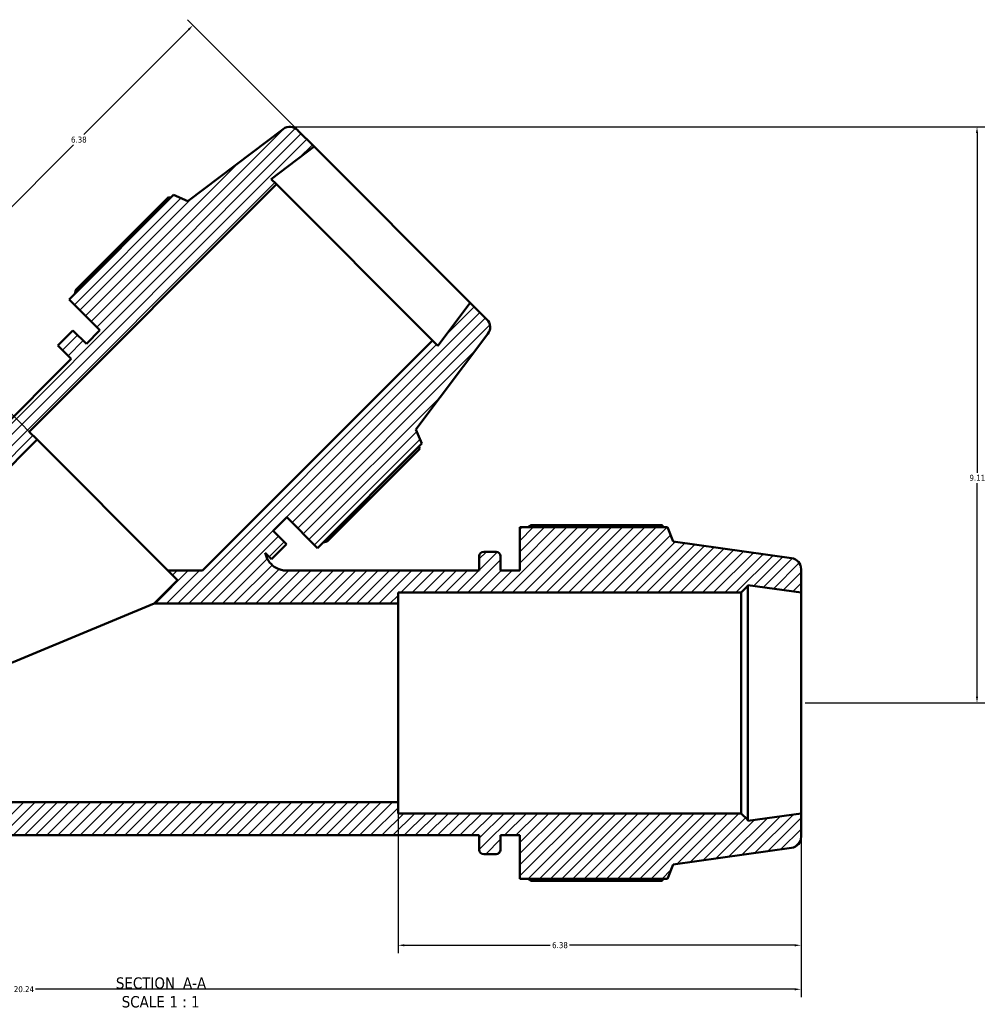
# Model space of a CAD drawing. Header units: inches. Extents: x -0.3 to 71.2, y -24.6 to 45.6.
# Tile 2 of 9: x 23.6 to 38.9, y -24.6 to -9. Entities that reach past the tile are written whole.
import ezdxf

# ---------------------------------------------------------------- set-up
doc = ezdxf.new("R2010")
doc.units = ezdxf.units.IN
doc.header["$MEASUREMENT"] = 0
for name, color, linetype, lineweight in [('Dimension (ANSI)', 7, 'Continuous', 25), ('Hatch (ANSI)', 7, 'Continuous', 18), ('Symbol (ANSI)', 7, 'Continuous', 25), ('Visible (ANSI)', 7, 'Continuous', 50)]:
    doc.layers.add(name, color=color, linetype=linetype, lineweight=lineweight)
doc.styles.add('Label Text (ANSI)', font='tahoma.ttf')
doc.styles.add('Note Text (ANSI)', font='tahoma.ttf')
doc.dimstyles.new('Default (ANSI)', dxfattribs={"dimtxt": 0.094488, "dimasz": 0.098425, "dimexe": 0.125, "dimexo": 0.0625, "dimgap": 0.031496, "dimtad": 0, "dimtih": 1, "dimtoh": 1, "dimrnd": 1e-08, "dimzin": 4, "dimdsep": 46, "dimtxsty": 'Note Text (ANSI)', "dimcen": 0.09, "dimdle": 0.393701, "dimclrd": 256, "dimclre": 256, "dimclrt": 5, "dimadec": 0, "dimazin": 1, "dimtfac": 1, "dimtofl": 0, "dimtmove": 0, "dimatfit": 3, "dimfxl": 1, "dimtolj": 1, "dimtzin": 4, "dimlwd": -1, "dimlwe": -1, "dimarcsym": 0})

# ---------------------------------------------------------------- blocks, each defined once
blk = doc.blocks.new('*D7')
at = {"layer": 'Defpoints', "color": 0, "transparency": 16777216}
for p in [(15.757, -21.559), (35.997, -21.559), (15.757, -24.342)]:
    blk.add_point(p, dxfattribs=at)
at = {"layer": 'Dimension (ANSI)', "transparency": 16777216}
for p, q in [((15.757, -21.621), (15.757, -24.467)), ((35.997, -21.621), (35.997, -24.467)), ((15.855, -24.342), (23.504, -24.342)), ((35.898, -24.342), (23.88, -24.342))]:
    blk.add_line(p, q, dxfattribs=at)
for points in [[(15.855, -24.326), (15.855, -24.359), (15.757, -24.342)], [(35.898, -24.326), (35.898, -24.359), (35.997, -24.342)]]:
    blk.add_solid(points, dxfattribs=at)
at = {"layer": 'Dimension (ANSI)', "color": 5, "transparency": 16777216, "insert": (23.535, -24.293), "char_height": 0.0945, "attachment_point": 1, "style": 'Note Text (ANSI)'}
blk.add_mtext('\\A1;20.24', dxfattribs=at)
blk = doc.blocks.new('*D9')
at = {"layer": 'Defpoints', "color": 0, "transparency": 16777216}
for p in [(26.371, -9.093), (28.291, -11.013), (23.903, -15.648)]:
    blk.add_point(p, dxfattribs=at)
at = {"layer": 'Dimension (ANSI)', "transparency": 16777216}
for p, q in [((28.247, -10.969), (26.283, -9.005)), ((26.301, -9.163), (24.642, -10.822)), ((21.929, -13.535), (24.48, -10.984)), ((23.859, -15.604), (21.771, -13.516))]:
    blk.add_line(p, q, dxfattribs=at)
for points in [[(26.29, -9.151), (26.313, -9.174), (26.371, -9.093)], [(21.918, -13.523), (21.941, -13.546), (21.86, -13.604)]]:
    blk.add_solid(points, dxfattribs=at)
at = {"layer": 'Dimension (ANSI)', "color": 5, "transparency": 16777216, "insert": (24.44, -10.854), "char_height": 0.0945, "attachment_point": 1, "style": 'Note Text (ANSI)'}
blk.add_mtext('\\A1;6.38', dxfattribs=at)
blk = doc.blocks.new('*D10')
at = {"layer": 'Defpoints', "color": 0, "transparency": 16777216}
for p in [(27.917, -10.699), (35.997, -19.813), (38.782, -19.813)]:
    blk.add_point(p, dxfattribs=at)
at = {"layer": 'Dimension (ANSI)', "transparency": 16777216}
for p, q in [((27.979, -10.699), (38.907, -10.699)), ((38.782, -10.798), (38.782, -16.172)), ((38.782, -19.714), (38.782, -16.334)), ((36.059, -19.813), (38.907, -19.813))]:
    blk.add_line(p, q, dxfattribs=at)
for points in [[(38.765, -10.798), (38.798, -10.798), (38.782, -10.699)], [(38.765, -19.714), (38.798, -19.714), (38.782, -19.813)]]:
    blk.add_solid(points, dxfattribs=at)
at = {"layer": 'Dimension (ANSI)', "color": 5, "transparency": 16777216, "insert": (38.663, -16.204), "char_height": 0.0945, "attachment_point": 1, "style": 'Note Text (ANSI)'}
blk.add_mtext('\\A1;9.11', dxfattribs=at)
blk = doc.blocks.new('*D11')
at = {"layer": 'Defpoints', "color": 0, "transparency": 16777216}
for p in [(29.617, -21.384), (35.997, -21.559), (29.617, -23.646)]:
    blk.add_point(p, dxfattribs=at)
at = {"layer": 'Dimension (ANSI)', "transparency": 16777216}
for p, q in [((29.617, -21.447), (29.617, -23.771)), ((35.997, -21.621), (35.997, -23.771)), ((29.715, -23.646), (32.024, -23.646)), ((35.898, -23.646), (32.329, -23.646))]:
    blk.add_line(p, q, dxfattribs=at)
for points in [[(29.715, -23.63), (29.715, -23.663), (29.617, -23.646)], [(35.898, -23.63), (35.898, -23.663), (35.997, -23.646)]]:
    blk.add_solid(points, dxfattribs=at)
at = {"layer": 'Dimension (ANSI)', "color": 5, "transparency": 16777216, "insert": (32.056, -23.597), "char_height": 0.0945, "attachment_point": 1, "style": 'Note Text (ANSI)'}
blk.add_mtext('\\A1;6.38', dxfattribs=at)

msp = doc.modelspace()

# ---------------------------------------------------------------- hatches: boundary and pattern name
at = {"layer": 'Hatch (ANSI)'}
h = msp.add_hatch(dxfattribs=at)
h.set_pattern_fill('ANSI31', color=256, style=0)
edge = h.paths.add_edge_path()
edge.add_ellipse((15.931, -17.695), major_axis=(-0.173, -0.024), ratio=1, start_angle=270, end_angle=352)
edge.add_line((15.757, -17.695), (15.757, -18.067))
edge.add_line((15.757, -18.067), (16.6, -17.948))
edge.add_line((16.6, -17.948), (16.6, -17.962))
edge.add_line((16.6, -17.962), (16.705, -18.067))
edge.add_line((16.705, -18.067), (21.485, -18.067))
edge.add_line((21.485, -18.067), (23.903, -15.648))
edge.add_line((23.903, -15.648), (23.78, -15.525))
edge.add_line((23.78, -15.525), (27.695, -11.609))
edge.add_line((27.695, -11.609), (27.611, -11.526))
edge.add_line((27.611, -11.526), (28.291, -11.013))
edge.add_line((28.291, -11.013), (28.028, -10.75))
edge.add_ellipse((27.905, -10.874), major_axis=(-0.123, 0.123), ratio=1, start_angle=270, end_angle=352)
edge.add_line((27.8, -10.734), (26.288, -11.873))
edge.add_line((26.288, -11.873), (26.064, -11.777))
edge.add_line((26.064, -11.777), (24.411, -13.43))
edge.add_line((24.411, -13.43), (24.897, -13.916))
edge.add_line((24.897, -13.916), (24.683, -14.131))
edge.add_line((24.683, -14.131), (24.471, -13.92))
edge.add_line((24.471, -13.92), (24.233, -14.158))
edge.add_line((24.233, -14.158), (24.444, -14.37))
edge.add_line((24.444, -14.37), (21.196, -17.617))
edge.add_spline(control_points=[(21.196, -17.617), (21.163, -17.65), (21.125, -17.676), (21.04, -17.711), (20.995, -17.72), (20.949, -17.72)], knot_values=[-0.698879, -0.698879, -0.698879, -0.698879, -0.346502, -0.346502, 0, 0, 0, 0], degree=3, periodic=0)
edge.add_line((20.949, -17.72), (20.851, -17.72))
edge.add_line((20.851, -17.72), (20.851, -17.491))
edge.add_ellipse((20.781, -17.491), major_axis=(0, 0.0698), ratio=1, start_angle=270, end_angle=360)
edge.add_line((20.781, -17.421), (20.583, -17.421))
edge.add_ellipse((20.583, -17.491), major_axis=(-0.0698, 0), ratio=1, start_angle=270, end_angle=360)
edge.add_line((20.513, -17.491), (20.513, -17.72))
edge.add_line((20.513, -17.72), (20.21, -17.72))
edge.add_line((20.21, -17.72), (20.21, -17.032))
edge.add_line((20.21, -17.032), (17.872, -17.032))
edge.add_line((17.872, -17.032), (17.781, -17.258))
edge.add_line((17.781, -17.258), (15.907, -17.522))
edge = h.paths.add_edge_path()
edge.add_ellipse((35.822, -21.931), major_axis=(0.173, 0.024), ratio=1, start_angle=270, end_angle=352)
edge.add_line((35.997, -21.931), (35.997, -21.559))
edge.add_line((35.997, -21.559), (35.154, -21.677))
edge.add_line((35.154, -21.677), (35.154, -21.664))
edge.add_line((35.154, -21.664), (35.049, -21.559))
edge.add_line((35.049, -21.559), (29.617, -21.559))
edge.add_line((29.617, -21.559), (29.617, -21.384))
edge.add_line((29.617, -21.384), (22.137, -21.384))
edge.add_line((22.137, -21.384), (22.137, -21.559))
edge.add_line((22.137, -21.559), (16.705, -21.559))
edge.add_line((16.705, -21.559), (16.6, -21.664))
edge.add_line((16.6, -21.664), (16.6, -21.677))
edge.add_line((16.6, -21.677), (15.757, -21.559))
edge.add_line((15.757, -21.559), (15.757, -21.931))
edge.add_ellipse((15.931, -21.931), major_axis=(0, -0.175), ratio=1, start_angle=270, end_angle=352)
edge.add_line((15.907, -22.104), (17.781, -22.367))
edge.add_line((17.781, -22.367), (17.872, -22.593))
edge.add_line((17.872, -22.593), (20.21, -22.593))
edge.add_line((20.21, -22.593), (20.21, -21.906))
edge.add_line((20.21, -21.906), (20.513, -21.906))
edge.add_line((20.513, -21.906), (20.513, -22.135))
edge.add_ellipse((20.583, -22.135), major_axis=(0, -0.0698), ratio=1, start_angle=270, end_angle=360)
edge.add_line((20.583, -22.205), (20.781, -22.205))
edge.add_ellipse((20.781, -22.135), major_axis=(0.0698, 0), ratio=1, start_angle=270, end_angle=360)
edge.add_line((20.851, -22.135), (20.851, -21.906))
edge.add_line((20.851, -21.906), (30.903, -21.906))
edge.add_line((30.903, -21.906), (30.903, -22.135))
edge.add_ellipse((30.973, -22.135), major_axis=(0, -0.0698), ratio=1, start_angle=270, end_angle=360)
edge.add_line((30.973, -22.205), (31.171, -22.205))
edge.add_ellipse((31.171, -22.135), major_axis=(0.0698, 0), ratio=1, start_angle=270, end_angle=360)
edge.add_line((31.24, -22.135), (31.24, -21.906))
edge.add_line((31.24, -21.906), (31.544, -21.906))
edge.add_line((31.544, -21.906), (31.544, -22.593))
edge.add_line((31.544, -22.593), (33.881, -22.593))
edge.add_line((33.881, -22.593), (33.973, -22.367))
edge.add_line((33.973, -22.367), (35.847, -22.104))
edge = h.paths.add_edge_path()
edge.add_ellipse((35.822, -17.695), major_axis=(0, 0.175), ratio=1, start_angle=270, end_angle=352)
edge.add_line((35.847, -17.522), (33.973, -17.258))
edge.add_line((33.973, -17.258), (33.881, -17.032))
edge.add_line((33.881, -17.032), (31.544, -17.032))
edge.add_line((31.544, -17.032), (31.544, -17.72))
edge.add_line((31.544, -17.72), (31.24, -17.72))
edge.add_line((31.24, -17.72), (31.24, -17.491))
edge.add_ellipse((31.171, -17.491), major_axis=(0, 0.0698), ratio=1, start_angle=270, end_angle=360)
edge.add_line((31.171, -17.421), (30.973, -17.421))
edge.add_ellipse((30.973, -17.491), major_axis=(-0.0698, 0), ratio=1, start_angle=270, end_angle=360)
edge.add_line((30.903, -17.491), (30.903, -17.72))
edge.add_line((30.903, -17.72), (27.857, -17.72))
edge.add_spline(control_points=[(27.857, -17.72), (27.833, -17.72), (27.809, -17.717), (27.763, -17.708), (27.74, -17.7), (27.676, -17.673), (27.638, -17.647), (27.575, -17.582), (27.55, -17.543), (27.525, -17.481), (27.519, -17.461), (27.515, -17.44)], knot_values=[-2.095698, -2.095698, -2.095698, -2.095698, -1.914103, -1.914103, -1.732508, -1.732508, -1.386007, -1.386007, -1.039505, -1.039505, -0.877897, -0.877897, -0.877897, -0.877897], degree=3, periodic=0)
edge.add_line((27.515, -17.44), (27.615, -17.541))
edge.add_line((27.615, -17.541), (27.854, -17.303))
edge.add_line((27.854, -17.303), (27.642, -17.091))
edge.add_line((27.642, -17.091), (27.857, -16.876))
edge.add_line((27.857, -16.876), (28.343, -17.363))
edge.add_line((28.343, -17.363), (29.996, -15.71))
edge.add_line((29.996, -15.71), (29.901, -15.485))
edge.add_line((29.901, -15.485), (31.04, -13.974))
edge.add_ellipse((30.9, -13.869), major_axis=(0.105, 0.139), ratio=1, start_angle=270, end_angle=352)
edge.add_line((31.024, -13.746), (30.76, -13.482))
edge.add_line((30.76, -13.482), (30.248, -14.163))
edge.add_line((30.248, -14.163), (30.164, -14.079))
edge.add_line((30.164, -14.079), (26.523, -17.72))
edge.add_line((26.523, -17.72), (25.975, -17.72))
edge.add_line((25.975, -17.72), (26.126, -17.87))
edge.add_line((26.126, -17.87), (25.755, -18.241))
edge.add_line((25.755, -18.241), (29.617, -18.241))
edge.add_line((29.617, -18.241), (29.617, -18.067))
edge.add_line((29.617, -18.067), (35.049, -18.067))
edge.add_line((35.049, -18.067), (35.154, -17.962))
edge.add_line((35.154, -17.962), (35.154, -17.948))
edge.add_line((35.154, -17.948), (35.997, -18.067))
edge.add_line((35.997, -18.067), (35.997, -17.695))

# ---------------------------------------------------------------- linework, layer by layer
at = {"layer": 'Visible (ANSI)'}
for p, q in [((27.8, -10.734), (26.288, -11.873)), ((28.291, -11.013), (28.028, -10.75)), ((27.611, -11.526), (28.291, -11.013)), ((30.76, -13.482), (28.291, -11.013)), ((23.78, -15.525), (27.695, -11.609)), ((27.695, -11.609), (27.611, -11.526)), ((30.164, -14.079), (27.695, -11.609)), ((26.064, -11.777), (24.411, -13.43)), ((25.981, -11.814), (24.515, -13.28)), ((26.288, -11.873), (26.064, -11.777)), ((24.411, -13.43), (24.897, -13.916)), ((30.76, -13.482), (30.248, -14.163)), ((31.024, -13.746), (30.76, -13.482)), ((24.471, -13.92), (24.233, -14.158)), ((24.683, -14.131), (24.471, -13.92)), ((24.897, -13.916), (24.683, -14.131)), ((29.901, -15.485), (31.04, -13.974)), ((24.233, -14.158), (24.444, -14.37)), ((30.164, -14.079), (26.523, -17.72)), ((30.248, -14.163), (30.164, -14.079)), ((24.444, -14.37), (21.196, -17.617)), ((23.903, -15.648), (23.78, -15.525)), ((29.996, -15.71), (29.901, -15.485)), ((21.485, -18.067), (23.903, -15.648)), ((25.975, -17.72), (23.903, -15.648)), ((28.343, -17.363), (29.996, -15.71)), ((28.493, -17.259), (29.96, -15.793)), ((27.642, -17.091), (27.857, -16.876)), ((27.857, -16.876), (28.343, -17.363)), ((27.854, -17.303), (27.642, -17.091)), ((33.881, -17.032), (31.544, -17.032)), ((31.544, -17.032), (31.544, -17.72)), ((33.797, -16.999), (31.723, -16.999)), ((33.973, -17.258), (33.881, -17.032)), ((35.847, -17.522), (33.973, -17.258)), ((27.515, -17.44), (27.615, -17.541)), ((27.615, -17.541), (27.854, -17.303)), ((31.171, -17.421), (30.973, -17.421)), ((30.903, -17.491), (30.903, -17.72)), ((31.24, -17.72), (31.24, -17.491)), ((26.523, -17.72), (25.975, -17.72)), ((25.975, -17.72), (26.126, -17.87)), ((30.903, -17.72), (27.857, -17.72)), ((31.544, -17.72), (31.24, -17.72)), ((35.997, -18.067), (35.997, -17.695)), ((26.126, -17.87), (25.755, -18.241)), ((29.617, -18.241), (29.617, -18.067)), ((29.617, -18.067), (35.049, -18.067)), ((35.049, -18.067), (35.154, -17.962)), ((35.049, -18.067), (35.049, -21.559)), ((35.154, -17.962), (35.154, -17.948)), ((35.154, -17.948), (35.997, -18.067)), ((35.154, -21.664), (35.154, -17.962)), ((35.997, -21.559), (35.997, -18.067)), ((25.755, -18.241), (22.137, -19.74)), ((25.755, -18.241), (29.617, -18.241)), ((29.617, -21.384), (29.617, -18.241)), ((29.617, -21.384), (22.137, -21.384)), ((29.617, -21.559), (29.617, -21.384)), ((35.049, -21.559), (29.617, -21.559)), ((35.154, -21.664), (35.049, -21.559)), ((35.997, -21.559), (35.154, -21.677)), ((35.997, -21.931), (35.997, -21.559)), ((35.154, -21.677), (35.154, -21.664)), ((20.851, -21.906), (30.903, -21.906)), ((30.903, -21.906), (30.903, -22.135)), ((31.24, -22.135), (31.24, -21.906)), ((31.24, -21.906), (31.544, -21.906)), ((31.544, -21.906), (31.544, -22.593)), ((33.973, -22.367), (35.847, -22.104)), ((30.973, -22.205), (31.171, -22.205)), ((33.881, -22.593), (33.973, -22.367)), ((31.544, -22.593), (33.881, -22.593)), ((31.723, -22.626), (33.797, -22.626))]:
    msp.add_line(p, q, dxfattribs=at)
for centre, radius, start, end in [((27.905, -10.874), 0.175, 45, 127), ((30.9, -13.869), 0.175, 323, 45), ((30.973, -17.491), 0.0698, 90, 180), ((31.171, -17.491), 0.0698, 0, 90), ((35.822, -17.695), 0.175, 0, 82), ((35.822, -21.931), 0.175, 278, 0), ((30.973, -22.135), 0.0698, 180, 270), ((31.171, -22.135), 0.0698, 270, 0)]:
    msp.add_arc(centre, radius, start, end, dxfattribs=at)
for points, weights in [([(26.019, -11.822), (26, -11.818), (25.981, -11.814)], [2.42550904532, 2.41311555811, 2.40042970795]), ([(24.515, -13.28), (24.508, -13.311), (24.501, -13.34)], [1.00143450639, 1.00172909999, 1.00187532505]), ([(29.96, -15.793), (29.955, -15.774), (29.951, -15.755)], [2.39104022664, 2.40367645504, 2.41602146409]), ([(31.671, -17.032), (31.697, -17.016), (31.723, -16.999)], [1.01045320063, 1.01228974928, 1.01397938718]), ([(33.818, -17.032), (33.808, -17.016), (33.797, -16.999)], [1.00129109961, 1.0007194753, 1]), ([(28.433, -17.273), (28.463, -17.266), (28.493, -17.259)], [1.00187532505, 1.00172909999, 1.00143450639]), ([(31.723, -22.626), (31.697, -22.61), (31.671, -22.593)], [1.01397938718, 1.01228974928, 1.01045320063]), ([(33.797, -22.626), (33.808, -22.61), (33.818, -22.593)], [1, 1.0007194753, 1.00129109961])]:
    msp.add_rational_spline(points, weights, degree=2, dxfattribs=at)
msp.add_open_spline([(27.857, -17.72), (27.833, -17.72), (27.809, -17.717), (27.763, -17.708), (27.74, -17.7), (27.676, -17.673), (27.638, -17.647), (27.575, -17.582), (27.55, -17.543), (27.525, -17.481), (27.519, -17.461), (27.515, -17.44)], degree=3, knots=[-2.095698, -2.095698, -2.095698, -2.095698, -1.914103, -1.914103, -1.732508, -1.732508, -1.386007, -1.386007, -1.039505, -1.039505, -0.877897, -0.877897, -0.877897, -0.877897], dxfattribs=at)

# ---------------------------------------------------------------- texts
at = {"layer": 'Symbol (ANSI)', "char_height": 0.18, "attachment_point": 7, "style": 'Label Text (ANSI)'}
for s, insert in [('SECTION', (25.151, -24.337)), (' A-A', (26.145, -24.333)), ('SCALE', (25.243, -24.633)), (' 1 : 1', (25.931, -24.63))]:
    msp.add_mtext(s, dxfattribs=dict(at, insert=insert))

# ---------------------------------------------------------------- dimensions: what is measured, and where the dimension line sits
at = {"layer": 'Dimension (ANSI)'}
for base, p1, p2, angle, override, picture, middle in [((26.371, -9.093), (23.903, -15.648), (28.291, -11.013), 225, {"dimgap": 0.031496, "dimdec": 2, "dimtol": 0, "dimlim": 0, "dimtp": 0, "dimtm": 0, "dimtdec": 2, "dimatfit": 1}, '*D9', (24.561, -10.903)), ((38.782, -19.813), (27.917, -10.699), (35.997, -19.813), 90, {"dimgap": 0.031496, "dimdec": 2, "dimtol": 0, "dimlim": 0, "dimtp": 0, "dimtm": 0, "dimtdec": 2, "dimatfit": 1}, '*D10', (38.782, -16.253)), ((29.617, -23.646), (35.997, -21.559), (29.617, -21.384), 180, {"dimgap": 0.031496, "dimtih": 0, "dimtoh": 0, "dimdec": 2, "dimtol": 0, "dimlim": 0, "dimtp": 0, "dimtm": 0, "dimtdec": 2, "dimatfit": 1}, '*D11', (32.177, -23.646)), ((15.757, -24.342), (35.997, -21.559), (15.757, -21.559), 180, {"dimgap": 0.031496, "dimtih": 0, "dimtoh": 0, "dimdec": 2, "dimtol": 0, "dimlim": 0, "dimtp": 0, "dimtm": 0, "dimtdec": 2, "dimatfit": 1}, '*D7', (23.692, -24.342))]:
    dim = msp.add_linear_dim(base=base, p1=p1, p2=p2, angle=angle, dimstyle='Default (ANSI)', override=override, dxfattribs=at)
    dim.commit()
    dim.dimension.update_dxf_attribs({"geometry": picture, "text_midpoint": middle, "dimtype": 160})

doc.saveas('drawing.dxf')
